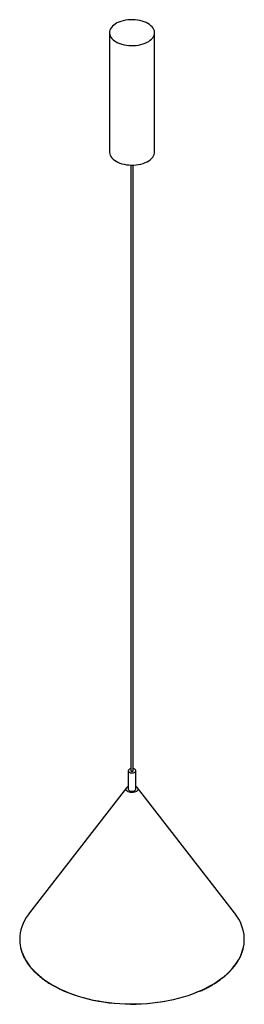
# Paper-space layout '_Isométrica' of a CAD drawing. Header units: millimetres. Extents: x -642 to -343, y -1098 to 215.
import ezdxf

# ---------------------------------------------------------------- set-up
doc = ezdxf.new("R2010")
doc.units = ezdxf.units.MM

psp = doc.layouts.new('_Isométrica')

# ---------------------------------------------------------------- linework, layer by layer
at = {"color": 7, "linetype": 'Continuous', "lineweight": 25}
for p, q in [((-522.8, 197.7), (-522.8, 38.4)), ((-462.8, 38.4), (-462.8, 197.7)), ((-494.3, 21.1), (-494.3, -786.3)), ((-491.3, -786.3), (-491.3, 21.1)), ((-497.8, -786.3), (-497.8, -810.8)), ((-487.8, -810.8), (-487.8, -786.3)), ((-500.1, -808.9), (-629.3, -975.7)), ((-356.2, -975.7), (-485.5, -808.9))]:
    psp.add_line(p, q, dxfattribs=at)
at = {"color": 7, "linetype": 'Continuous', "lineweight": 25, "flags": 128}
for points in [[(-514, 185.4), (-511.6, 184.2), (-508.9, 183.1), (-506.1, 182.2), (-503.1, 181.4), (-500, 180.9), (-496.8, 180.5), (-493.6, 180.4), (-490.3, 180.4), (-487.1, 180.7), (-484, 181.1), (-480.9, 181.8), (-478, 182.6), (-475.3, 183.6), (-472.7, 184.8), (-470.4, 186.1), (-468.4, 187.6), (-466.6, 189.1), (-465.2, 190.8), (-464.1, 192.6), (-463.3, 194.4), (-462.9, 196.3), (-462.8, 198.1), (-463, 200), (-463.6, 201.8), (-464.6, 203.6), (-465.9, 205.4), (-467.5, 207), (-469.4, 208.5), (-471.5, 209.9), (-474, 211.2), (-476.6, 212.3), (-479.4, 213.2), (-482.4, 213.9), (-485.5, 214.5), (-488.7, 214.8), (-491.9, 215), (-495.2, 214.9), (-498.4, 214.7), (-501.6, 214.2), (-504.6, 213.6), (-507.5, 212.7), (-510.3, 211.7), (-512.8, 210.6), (-515.1, 209.2), (-517.1, 207.8), (-518.9, 206.2), (-520.3, 204.5), (-521.4, 202.7), (-522.2, 200.9), (-522.7, 199.1), (-522.7, 197.2), (-522.5, 195.3), (-521.9, 193.5), (-520.9, 191.7), (-519.6, 190), (-518, 188.3), (-516.1, 186.8), (-514, 185.4)], [(-522.8, 38.4), (-522.7, 38), (-522.5, 36.1), (-521.9, 34.3), (-520.9, 32.5), (-519.6, 30.7), (-518, 29.1), (-516.1, 27.6), (-514, 26.2)], [(-514, 26.2), (-511.6, 24.9), (-508.9, 23.8), (-506.1, 22.9), (-503.1, 22.2), (-500, 21.6), (-496.8, 21.3), (-493.6, 21.1), (-490.3, 21.2), (-487.1, 21.4), (-484, 21.9), (-480.9, 22.5), (-478, 23.4), (-475.3, 24.4), (-472.7, 25.5), (-470.4, 26.9), (-468.4, 28.3), (-466.6, 29.9), (-465.2, 31.6), (-464.1, 33.4), (-463.3, 35.2), (-462.9, 37), (-462.8, 38.4)], [(-494.3, -783.5), (-495.2, -783.8), (-496.3, -784.2), (-497.1, -784.9), (-497.6, -785.6), (-497.8, -786.4), (-497.5, -787.1), (-496.9, -787.9)], [(-496.9, -787.9), (-496, -788.4), (-494.9, -788.9), (-493.6, -789.1), (-492.2, -789.1), (-490.9, -788.9), (-489.7, -788.6), (-488.8, -788), (-488.1, -787.3), (-487.8, -786.6), (-487.8, -785.8), (-488.3, -785), (-489, -784.4), (-490, -783.8), (-491.3, -783.5)], [(-491.3, -786.3), (-491.4, -786.6), (-491.7, -786.9), (-492.2, -787.1), (-492.8, -787.1), (-493.3, -787.1), (-493.8, -786.9), (-494.1, -786.6), (-494.3, -786.3), (-494.3, -786.3)], [(-486.1, -808.2), (-485.3, -809.1), (-484.8, -810.1), (-484.8, -811.1), (-485.1, -812), (-485.7, -813), (-486.7, -813.8), (-488, -814.5), (-489.5, -815), (-491.1, -815.3), (-492.9, -815.4), (-494.6, -815.3), (-496.2, -814.9), (-497.7, -814.4), (-498.9, -813.7), (-499.9, -812.9), (-500.5, -811.9), (-500.8, -811), (-500.6, -810), (-500.2, -809), (-499.3, -808.1), (-498.2, -807.4), (-497.8, -807.2)], [(-496.9, -812.4), (-496, -812.9), (-494.9, -813.4), (-493.6, -813.6), (-492.2, -813.6), (-490.9, -813.4), (-489.7, -813.1), (-488.8, -812.5), (-488.1, -811.8), (-487.8, -811), (-487.8, -810.8)], [(-487.8, -807.2), (-487.2, -807.4), (-486.1, -808.2)], [(-629.3, -975.7), (-631.1, -978.2), (-633.7, -982.1), (-636, -986.1), (-637.9, -990.1), (-639.5, -994.2), (-640.7, -998.4), (-641.6, -1002.6), (-642.1, -1006.8), (-642.3, -1011), (-642.1, -1015.2), (-641.6, -1019.4), (-641.3, -1021)], [(-344.6, -1022.9), (-344.3, -1021.5), (-343.6, -1017.3), (-343.2, -1013.1), (-343.2, -1008.9), (-343.6, -1004.7), (-344.3, -1000.5), (-345.4, -996.3), (-346.8, -992.2), (-348.5, -988.1), (-350.6, -984.1), (-353.1, -980.1), (-355.8, -976.3), (-356.2, -975.7)], [(-403, -1080.3), (-406, -1081.6), (-412, -1084), (-418.2, -1086.2), (-424.6, -1088.2), (-431.1, -1090), (-437.8, -1091.6), (-444.6, -1093.1), (-451.6, -1094.3), (-458.6, -1095.4), (-465.7, -1096.3), (-472.9, -1096.9), (-480.1, -1097.4), (-487.3, -1097.6), (-494.6, -1097.7), (-501.9, -1097.5), (-509.1, -1097.2), (-516.3, -1096.6), (-523.4, -1095.8), (-530.5, -1094.9), (-537.5, -1093.7), (-544.4, -1092.4), (-551.1, -1090.8), (-557.7, -1089.1), (-564.2, -1087.2), (-570.5, -1085.1), (-576.6, -1082.8), (-582.5, -1080.4), (-588.2, -1077.8), (-593.6, -1075), (-598.9, -1072.1), (-600.6, -1071.1)]]:
    psp.add_lwpolyline(points, dxfattribs=at)
at = {"color": 8, "linetype": 'Continuous', "lineweight": 25, "flags": 128}
for points in [[(-641.3, -1021), (-640.7, -1023.5), (-639.5, -1027.7), (-637.9, -1031.8), (-636, -1035.8), (-633.7, -1039.8), (-631.1, -1043.8), (-628.2, -1047.6), (-624.9, -1051.4), (-621.4, -1055), (-617.5, -1058.6)], [(-617.5, -1058.6), (-613.3, -1062.1), (-608.9, -1065.4), (-604.2, -1068.6), (-599.2, -1071.6), (-593.9, -1074.6), (-588.5, -1077.3), (-582.7, -1079.9), (-576.8, -1082.4), (-570.7, -1084.7), (-564.4, -1086.8), (-557.9, -1088.7), (-551.3, -1090.4), (-544.5, -1092), (-537.6, -1093.3), (-530.6, -1094.5), (-523.5, -1095.5), (-516.4, -1096.2), (-509.1, -1096.8), (-501.9, -1097.2), (-494.6, -1097.3), (-487.3, -1097.3), (-480.1, -1097), (-472.8, -1096.6), (-465.6, -1095.9), (-458.5, -1095), (-451.4, -1094), (-444.5, -1092.7), (-437.7, -1091.2), (-431, -1089.6), (-424.4, -1087.8), (-418, -1085.8), (-411.8, -1083.6), (-405.8, -1081.2), (-399.9, -1078.7), (-394.3, -1076), (-389, -1073.1), (-383.8, -1070.2), (-379, -1067), (-374.4, -1063.8), (-370.1, -1060.4), (-366.1, -1056.9), (-362.3, -1053.3), (-358.9, -1049.5), (-355.8, -1045.7), (-353.1, -1041.8), (-350.6, -1037.9), (-348.5, -1033.8), (-346.8, -1029.8), (-345.4, -1025.6), (-344.6, -1022.9)]]:
    psp.add_lwpolyline(points, dxfattribs=at)
at = {"color": 7, "linetype": 'Continuous', "lineweight": 25}
psp.add_arc((-495.7, -810.7), 2.06, 181.6857, 233.351, dxfattribs=at)
for points, knots in [([(-641.4, -1021.2), (-641.4, -1021.3), (-641.1, -1022.7), (-640.4, -1025.4), (-639.2, -1029.3), (-637.6, -1033.2), (-635.7, -1037), (-633.5, -1040.8), (-631, -1044.5), (-628.2, -1048.1), (-625.1, -1051.7), (-621.8, -1055.1), (-619.2, -1057.5), (-617.7, -1058.8), (-617.5, -1059)], [0, 0, 0, 0, 0.00435, 0.102187, 0.200053, 0.297955, 0.395899, 0.493885, 0.591912, 0.689975, 0.788069, 0.886188, 0.979188, 1, 1, 1, 1]), ([(-402.6, -1080.3), (-402.6, -1080.3), (-400.7, -1079.5), (-397.1, -1077.8), (-391.9, -1075.2), (-386.9, -1072.5), (-382.2, -1069.6), (-377.7, -1066.6), (-373.4, -1063.5), (-369.4, -1060.2), (-365.6, -1056.9), (-362.1, -1053.5), (-358.9, -1049.9), (-355.9, -1046.3), (-353.3, -1042.7), (-350.9, -1038.9), (-348.9, -1035.1), (-347.1, -1031.3), (-345.7, -1027.4), (-344.9, -1024.7), (-344.6, -1023.4), (-344.6, -1023.4)], [0, 0, 0, 0, 0.000444, 0.059231, 0.11802, 0.176812, 0.235605, 0.294401, 0.353196, 0.411991, 0.470784, 0.529572, 0.588352, 0.647123, 0.705881, 0.764621, 0.823341, 0.882038, 0.940709, 0.999353, 1, 1, 1, 1]), ([(-617.5, -1059), (-616.8, -1059.6), (-614.8, -1061.3), (-611.4, -1064), (-607.1, -1067.1), (-603.6, -1069.4), (-601.5, -1070.7), (-601, -1070.9)], [0, 0, 0, 0, 0.137355, 0.398214, 0.659098, 0.919993, 1, 1, 1, 1])]:
    psp.add_open_spline(points, degree=3, knots=knots, dxfattribs=at)

doc.saveas('drawing.dxf')
